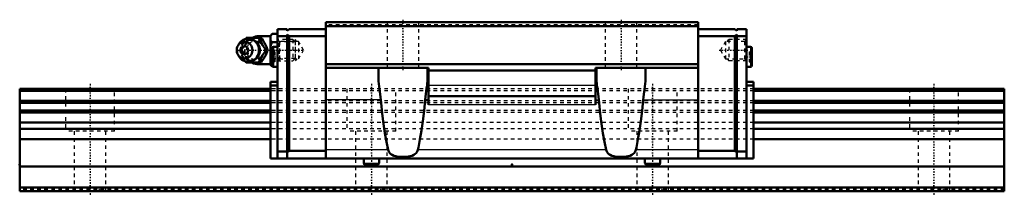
# Model space of a CAD drawing. Header units: millimetres. Extents: x -20 to 260, y -1 to 49.
import ezdxf

# ---------------------------------------------------------------- set-up
doc = ezdxf.new("R2010")
doc.units = ezdxf.units.MM
doc.linetypes.add('Center', pattern=[1.5, 0.45, -0.5, 0.05, -0.5])
doc.linetypes.add('Dashed', pattern=[2, 1, -1])
for name, color, linetype, lineweight in [('2d ConnectionPoints', 7, 'Continuous', 50), ('AM_0', 7, 'Continuous', 50), ('AM_4', 3, 'Continuous', 25), ('AM_5', 3, 'Continuous', 25), ('AM_7', 7, 'Center', 25), ('AM_9', 6, 'Dashed', 25)]:
    doc.layers.add(name, color=color, linetype=linetype, lineweight=lineweight)

# ---------------------------------------------------------------- blocks, each defined once
blk = doc.blocks.new('1_6kilf4bzlj6bh4dbhcqy1oipc________0_in_HSR35M1LB1SS280LG200BM6F713000_0')
at = {"layer": 'AM_0'}
for p, q in [((44.21, 43.18), (44.45, 43.5)), ((44.45, 43.5), (48.63, 43.5)), ((51.3, 44), (48, 44)), ((51.8, 44.62), (51.3, 44.12)), ((51.3, 44.12), (51.3, 35.88)), ((51.8, 44.62), (53.3, 44.62)), ((51.8, 42.31), (53.3, 42.31)), ((42.5, 41.96), (42.14, 41.44)), ((50.07, 40), (50.51, 40)), ((42.14, 38.56), (42.5, 38.04)), ((44.45, 36.5), (44.22, 36.81)), ((44.45, 36.5), (48.63, 36.5)), ((51.8, 37.69), (51.8, 37.69)), ((48, 36), (51.3, 36)), ((51.3, 35.88), (51.8, 35.38)), ((51.8, 35.38), (51.89, 35.38))]:
    blk.add_line(p, q, dxfattribs=at)
for points in [[(48.2, 43.5), (48.38, 42.95), (48.6, 42.38), (48.78, 41.98), (49.01, 41.55), (49.25, 41.15), (49.52, 40.75), (49.8, 40.37), (50.07, 40)], [(50.51, 40), (50.38, 40.36), (50.25, 40.73), (50.08, 41.13), (49.89, 41.53), (49.58, 42.09), (49.23, 42.66), (48.93, 43.09), (48.63, 43.5)], [(51.8, 44.62), (51.51, 44.3), (51.3, 43.96)], [(51.3, 42.97), (51.36, 42.86), (51.55, 42.58), (51.8, 42.31)], [(51.8, 42.31), (51.51, 41.67), (51.3, 40.99)], [(50.07, 40), (49.67, 39.45), (49.27, 38.88), (49.02, 38.48), (48.8, 38.05), (48.61, 37.65), (48.45, 37.25), (48.32, 36.87), (48.2, 36.5)], [(48.63, 36.5), (48.9, 36.86), (49.15, 37.23), (49.41, 37.63), (49.65, 38.03), (49.95, 38.59), (50.2, 39.16), (50.36, 39.59), (50.51, 40)], [(51.3, 39.01), (51.36, 38.8), (51.55, 38.24), (51.8, 37.69)], [(51.8, 37.69), (51.51, 37.37), (51.3, 37.03)], [(51.3, 36.04), (51.36, 35.94), (51.55, 35.65), (51.8, 35.38)]]:
    blk.add_lwpolyline(points, dxfattribs=at)
for centre, radius, start, end in [((44.96, 40), 3.3, 270, 90), ((48, 40), 4, 90, 118.4542), ((48, 40), 4, 241.5482, 270)]:
    blk.add_arc(centre, radius, start, end, dxfattribs=at)
for major_axis in [(0, 2.42), (0, -1.12)]:
    blk.add_ellipse((43.95, 40), major_axis=major_axis, ratio=0.927184, dxfattribs=at)
blk.add_ellipse((44.96, 40), major_axis=(0, 3.3), ratio=0.927184, start_param=2.207257, end_param=7.217521, dxfattribs=at)
at = {"layer": 'AM_4'}
for p, q in [((48, 44), (48, 43.52)), ((48, 36.48), (48, 36))]:
    blk.add_line(p, q, dxfattribs=at)
blk.add_ellipse((45.77, 40), major_axis=(0, 2.97), ratio=0.927184, start_param=3.499913, end_param=5.924864, dxfattribs=at)
at = {"layer": 'AM_5', "linetype": 'Dashed'}
for p, q in [((53.84, 37), (53.84, 43)), ((58.3, 42.39), (53.84, 42.39)), ((58.3, 37.61), (53.84, 37.61))]:
    blk.add_line(p, q, dxfattribs=at)
at = {"layer": 'AM_7'}
for p, q in [((44.96, 36.54), (44.96, 43.47)), ((48, 35.8), (48, 44.2)), ((41.49, 40), (61.09, 40))]:
    blk.add_line(p, q, dxfattribs=at)
at = {"layer": 'AM_9'}
for p, q in [((48, 43.52), (48, 36.48)), ((57.69, 43), (53.3, 43)), ((58.3, 42.39), (57.69, 43)), ((57.69, 43), (57.69, 37)), ((58.3, 42.39), (58.3, 37.61)), ((42.58, 40), (43.01, 40)), ((48.25, 40.02), (48.25, 39.95)), ((51.8, 37.69), (53.3, 37.69)), ((53.3, 37), (57.69, 37)), ((57.69, 37), (58.3, 37.61)), ((51.89, 35.38), (53.3, 35.38))]:
    blk.add_line(p, q, dxfattribs=at)
for points in [[(44.88, 43.5), (44.76, 43.14), (44.62, 42.77), (44.46, 42.37), (44.26, 41.97), (43.96, 41.41), (43.61, 40.84), (43.31, 40.41), (43.01, 40)], [(46.96, 37.52), (46.73, 37.38), (46.47, 37.27), (46.2, 37.18), (45.92, 37.13), (45.63, 37.12), (45.34, 37.13), (45.06, 37.18), (44.79, 37.27), (44.52, 37.39), (44.27, 37.54), (44.03, 37.72), (43.82, 37.92), (43.62, 38.16), (43.45, 38.41), (43.31, 38.68), (43.19, 38.97), (43.1, 39.26), (43.04, 39.57), (43.02, 39.88), (43.02, 40.2), (43.06, 40.51), (43.12, 40.81), (43.22, 41.11), (43.34, 41.39), (43.49, 41.65), (43.66, 41.9), (43.86, 42.12), (44.08, 42.32), (44.32, 42.49), (44.57, 42.63), (44.83, 42.75), (45.11, 42.83), (45.39, 42.87), (45.68, 42.88), (45.96, 42.86), (46.24, 42.8), (46.52, 42.71), (46.78, 42.59), (46.98, 42.47)], [(43.29, 41.76), (43.39, 41.95), (43.64, 42.35), (43.9, 42.75), (44.18, 43.13), (44.21, 43.18)], [(46.98, 42.47), (47.03, 42.44), (47.27, 42.25), (47.37, 42.15)], [(49.14, 41.36), (48.81, 41.68), (48.41, 41.99), (48, 42.25)], [(42.58, 40), (42.76, 40.55), (42.91, 40.95)], [(42.86, 39.18), (42.83, 39.25), (42.7, 39.63), (42.58, 40)], [(43.01, 40), (43.27, 39.64), (43.53, 39.27), (43.79, 38.87), (44.03, 38.47), (44.33, 37.91), (44.58, 37.34), (44.74, 36.91), (44.88, 36.5)], [(49.55, 39.25), (49.67, 39.6), (49.72, 39.95), (49.69, 40.3), (49.59, 40.64), (49.56, 40.73)], [(44.22, 36.81), (44.04, 37.05), (43.65, 37.62), (43.4, 38.03), (43.19, 38.42)], [(47.49, 37.98), (47.43, 37.91), (47.22, 37.71), (46.98, 37.53), (46.96, 37.52)], [(48, 37.75), (48.46, 38.04), (48.84, 38.35), (49.13, 38.64)]]:
    blk.add_lwpolyline(points, dxfattribs=at)
blk.add_arc((48, 40), 4, 118.4542, 241.5482, dxfattribs=at)
for centre, major_axis in [((45.5, 40), (0, -2.97)), ((46.98, 40), (0, -3.44))]:
    blk.add_ellipse(centre, major_axis=major_axis, ratio=0.927184, dxfattribs=at)
for centre, major_axis, start_param, end_param in [((45.77, 40), (0, 2.97), 5.924864, 7.06367), ((46.85, 40), (0, -2.57), 2.639469, 6.785309), ((44.96, 40), (0, 3.3), 0.934336, 2.207257), ((45.77, 40), (0, 2.97), 2.250412, 3.499913)]:
    blk.add_ellipse(centre, major_axis=major_axis, ratio=0.927184, start_param=start_param, end_param=end_param, dxfattribs=at)
blk = doc.blocks.new('2_HSR35M1LBSSB_M6F_Slider_0_in_HSR35M1LB1SS280LG200BM6F713000_0')
at = {"layer": 'AM_0'}
for p, q in [((172.9, 48), (67.1, 48)), ((67.1, 48), (67.1, 9.28)), ((172.9, 48), (172.9, 9.28)), ((56.1, 46), (53.3, 46)), ((53.3, 46), (53.3, 9.28)), ((56.1, 45.5), (56.6, 46)), ((56.1, 46), (56.1, 45.5)), ((67.1, 46), (56.6, 46)), ((172.9, 46.8), (67.1, 46.8)), ((172.9, 46), (183.4, 46)), ((183.9, 45.5), (183.4, 46)), ((183.9, 46), (186.7, 46)), ((183.9, 46), (183.9, 45.5)), ((186.7, 9.28), (186.7, 46)), ((56.1, 44), (53.3, 44)), ((56.1, 44.5), (56.1, 9.28)), ((56.6, 44), (56.1, 44.5)), ((56.6, 44), (56.6, 11.48)), ((67.1, 44), (56.6, 44)), ((172.9, 44), (183.4, 44)), ((183.4, 44), (183.9, 44.5)), ((183.4, 44), (183.4, 11.48)), ((183.9, 44.5), (183.9, 9.28)), ((183.9, 44), (186.7, 44)), ((51.8, 40.57), (51.8, 35.63)), ((53.3, 40.95), (52.17, 40.95)), ((187.82, 40.95), (186.7, 40.95)), ((188.2, 40.57), (188.2, 35.63)), ((52.17, 35.25), (53.3, 35.25)), ((172.9, 36), (67.1, 36)), ((96.25, 35), (67.1, 35)), ((82, 35), (82, 31.82)), ((96, 31.82), (96, 35)), ((96.25, 24.52), (96.25, 35)), ((143.75, 34.27), (96.25, 34.27)), ((143.75, 24.52), (143.75, 35)), ((143.75, 35), (172.9, 35)), ((144, 31.82), (144, 35)), ((158, 35), (158, 31.82)), ((186.7, 35.25), (187.82, 35.25)), ((51.3, 31), (51.3, 9.28)), ((51.3, 31), (53.3, 31)), ((188.7, 31), (186.7, 31)), ((188.7, 31), (188.7, 9.28)), ((51.3, 30), (53.3, 30)), ((188.7, 30), (186.7, 30)), ((143.75, 27), (96.25, 27)), ((53.3, 11.28), (56.1, 11.28)), ((56.1, 10.98), (56.6, 11.48)), ((67.1, 11.48), (56.6, 11.48)), ((172.9, 11.48), (183.4, 11.48)), ((183.9, 10.98), (183.4, 11.48)), ((186.7, 11.28), (183.9, 11.28)), ((51.3, 9.28), (188.7, 9.28)), ((77.82, 9.28), (77.82, 7.94)), ((82.18, 7.94), (82.18, 9.28)), ((157.82, 9.28), (157.82, 7.94)), ((162.18, 7.94), (162.18, 9.28)), ((78.25, 7.5), (81.75, 7.5)), ((158.25, 7.5), (161.75, 7.5))]:
    blk.add_line(p, q, dxfattribs=at)
for points in [[(82, 31.82), (82.03, 31.18), (82.09, 30.49), (82.2, 29.74), (82.32, 28.96), (82.43, 28.23), (82.54, 27.48), (82.64, 26.69), (82.73, 25.89)], [(95.27, 25.89), (95.36, 26.74), (95.47, 27.58), (95.6, 28.41), (95.72, 29.22), (95.83, 29.91), (95.91, 30.57), (95.98, 31.22), (96, 31.82)], [(144.73, 25.89), (144.64, 26.74), (144.53, 27.58), (144.4, 28.41), (144.28, 29.22), (144.17, 29.91), (144.09, 30.57), (144.02, 31.22), (144, 31.82)], [(158, 31.82), (157.97, 31.18), (157.91, 30.49), (157.8, 29.74), (157.68, 28.96), (157.57, 28.23), (157.46, 27.48), (157.36, 26.69), (157.27, 25.89)], [(84.76, 11.77), (84.29, 14.01), (83.85, 16.48), (83.46, 19.15), (83.11, 22.02), (82.8, 25.04), (82.73, 25.89)], [(95.27, 25.89), (94.98, 22.82), (94.64, 19.91), (94.26, 17.19), (93.83, 14.66), (93.37, 12.35), (93.24, 11.77)], [(146.76, 11.77), (146.29, 14.01), (145.85, 16.48), (145.46, 19.15), (145.11, 22.02), (144.8, 25.04), (144.73, 25.89)], [(157.27, 25.89), (156.98, 22.82), (156.64, 19.91), (156.26, 17.19), (155.83, 14.66), (155.37, 12.35), (155.24, 11.77)], [(93.24, 11.77), (93.13, 11.41), (92.96, 11.08), (92.74, 10.8), (92.49, 10.56), (92.06, 10.27), (91.57, 10.06), (91.08, 9.91), (90.55, 9.81), (90.02, 9.74), (89.16, 9.7), (88.31, 9.72), (87.65, 9.78), (87, 9.89), (86.39, 10.07), (85.95, 10.27), (85.55, 10.53), (85.27, 10.78), (85.04, 11.09), (84.87, 11.41), (84.76, 11.77)], [(155.24, 11.77), (155.13, 11.41), (154.96, 11.08), (154.74, 10.8), (154.49, 10.56), (154.06, 10.27), (153.57, 10.06), (153.08, 9.91), (152.55, 9.81), (152.02, 9.74), (151.16, 9.7), (150.31, 9.72), (149.65, 9.78), (149, 9.89), (148.39, 10.07), (147.95, 10.27), (147.55, 10.53), (147.27, 10.78), (147.04, 11.09), (146.87, 11.41), (146.76, 11.77)]]:
    blk.add_lwpolyline(points, dxfattribs=at)
for centre, radius, start, end in [((52.17, 40.57), 0.375, 90, 180), ((187.82, 40.57), 0.375, 0, 90), ((52.17, 35.63), 0.375, 180, 270), ((187.82, 35.63), 0.375, 270, 360), ((78.25, 7.94), 0.437, 180, 270), ((81.75, 7.94), 0.437, 270, 360), ((158.25, 7.94), 0.437, 180, 270), ((161.75, 7.94), 0.437, 270, 360)]:
    blk.add_arc(centre, radius, start, end, dxfattribs=at)
at = {"layer": 'AM_4'}
for p, q in [((52.17, 40.95), (52.17, 35.25)), ((187.82, 40.95), (187.82, 35.25)), ((143.75, 30), (96.25, 30)), ((82.73, 25.89), (67.1, 25.89)), ((96.25, 25.89), (95.27, 25.89)), ((143.75, 25.89), (144.73, 25.89)), ((157.27, 25.89), (172.9, 25.89)), ((143.75, 24.52), (96.25, 24.52)), ((84.76, 11.77), (67.1, 11.77)), ((146.76, 11.77), (93.24, 11.77)), ((172.9, 11.77), (155.24, 11.77)), ((77.82, 7.94), (82.18, 7.94)), ((157.82, 7.94), (162.18, 7.94))]:
    blk.add_line(p, q, dxfattribs=at)
at = {"layer": 'AM_5', "linetype": 'Dashed'}
for p, q in [((58.8, 42.46), (58.3, 43)), ((58.3, 43), (58.3, 37)), ((181.2, 42.46), (181.7, 43)), ((186.7, 43), (181.7, 43)), ((181.7, 43), (181.7, 37)), ((58.8, 37.54), (58.3, 37)), ((181.2, 37.54), (181.7, 37)), ((186.7, 37), (181.7, 37))]:
    blk.add_line(p, q, dxfattribs=at)
at = {"layer": 'AM_7'}
for p, q in [((89, 48.65), (89, 34.35)), ((151, 48.65), (151, 34.35)), ((178.91, 40), (187.07, 40)), ((51.72, 38.1), (53.37, 38.1)), ((186.62, 38.1), (188.28, 38.1))]:
    blk.add_line(p, q, dxfattribs=at)
at = {"layer": 'AM_9'}
for p, q in [((84.5, 48), (84.5, 35)), ((93.5, 35), (93.5, 48)), ((146.5, 48), (146.5, 35)), ((155.5, 35), (155.5, 48)), ((172.9, 47.2), (67.1, 47.2)), ((53.84, 42.46), (53.3, 43)), ((59.3, 42.46), (53.84, 42.46)), ((53.84, 42.46), (53.84, 37.54)), ((60.72, 40), (59.3, 42.46)), ((59.3, 42.46), (59.3, 37.54)), ((180.7, 42.46), (179.28, 40)), ((186.16, 42.46), (180.7, 42.46)), ((180.7, 42.46), (180.7, 37.54)), ((186.7, 43), (186.16, 42.46)), ((186.16, 42.46), (186.16, 37.54)), ((52.55, 39.54), (51.8, 39.54)), ((52.55, 39.54), (52.55, 36.66)), ((59.3, 37.54), (60.72, 40)), ((179.28, 40), (180.7, 37.54)), ((187.45, 39.54), (188.2, 39.54)), ((187.45, 39.54), (187.45, 36.66)), ((52.55, 38.82), (51.8, 38.82)), ((52.55, 37.38), (51.8, 37.38)), ((52.55, 36.66), (51.8, 36.66)), ((53.3, 37), (53.84, 37.54)), ((53.84, 37.54), (59.3, 37.54)), ((180.7, 37.54), (186.16, 37.54)), ((186.16, 37.54), (186.7, 37)), ((187.45, 38.82), (188.2, 38.82)), ((187.45, 37.38), (188.2, 37.38)), ((187.45, 36.66), (188.2, 36.66)), ((188.7, 29), (51.3, 29)), ((188.7, 28.47), (51.3, 28.47)), ((188.7, 25.64), (51.3, 25.64)), ((188.7, 25.11), (51.3, 25.11)), ((188.7, 22.88), (51.3, 22.88)), ((188.7, 22.36), (51.3, 22.36)), ((188.7, 19.52), (51.3, 19.52)), ((188.7, 17.68), (51.3, 17.68)), ((188.7, 14.75), (51.3, 14.75))]:
    blk.add_line(p, q, dxfattribs=at)
blk = doc.blocks.new('3_HSR35M1LB128020_Rail_0_in_HSR35M1LB1SS280LG200BM6F713000_0')
at = {"layer": 'AM_0'}
for p, q in [((51.3, 29), (-20, 29)), ((-20, 29), (-20, 0)), ((51.3, 28.47), (-20, 28.47)), ((260, 29), (188.7, 29)), ((260, 28.47), (188.7, 28.47)), ((260, 29), (260, 0)), ((51.3, 25.64), (-20, 25.64)), ((260, 25.64), (188.7, 25.64)), ((51.3, 25.11), (-20, 25.11)), ((51.3, 22.88), (-20, 22.88)), ((260, 25.11), (188.7, 25.11)), ((260, 22.88), (188.7, 22.88)), ((51.3, 22.36), (-20, 22.36)), ((260, 22.36), (188.7, 22.36)), ((51.3, 19.52), (-20, 19.52)), ((51.3, 17.68), (-20, 17.68)), ((260, 19.52), (188.7, 19.52)), ((260, 17.68), (188.7, 17.68)), ((51.3, 14.75), (-20, 14.75)), ((260, 14.75), (188.7, 14.75)), ((260, 7), (-20, 7)), ((260, 1), (-20, 1)), ((260, 0), (-20, 0))]:
    blk.add_line(p, q, dxfattribs=at)
at = {"layer": 'AM_7'}
for p, q in [((0, 30.45), (0, -1.45)), ((80, 30.45), (80, -1.45)), ((160, 30.45), (160, -1.45)), ((240, 30.45), (240, -1.45))]:
    blk.add_line(p, q, dxfattribs=at)
at = {"layer": 'AM_9'}
for p, q in [((-7, 29), (-7, 17)), ((7, 17), (7, 29)), ((188.7, 29), (51.3, 29)), ((188.7, 28.47), (51.3, 28.47)), ((73, 29), (73, 17)), ((87, 17), (87, 29)), ((153, 29), (153, 17)), ((167, 17), (167, 29)), ((233, 29), (233, 17)), ((247, 17), (247, 29)), ((188.7, 25.64), (51.3, 25.64)), ((188.7, 25.11), (51.3, 25.11)), ((188.7, 22.88), (51.3, 22.88)), ((188.7, 22.36), (51.3, 22.36)), ((7, 17), (-7, 17)), ((-4.5, 17), (-4.5, 0)), ((4.5, 0), (4.5, 17)), ((188.7, 19.52), (51.3, 19.52)), ((188.7, 17.68), (51.3, 17.68)), ((87, 17), (73, 17)), ((75.5, 17), (75.5, 0)), ((84.5, 0), (84.5, 17)), ((167, 17), (153, 17)), ((155.5, 17), (155.5, 0)), ((164.5, 0), (164.5, 17)), ((247, 17), (233, 17)), ((235.5, 17), (235.5, 0)), ((244.5, 0), (244.5, 17)), ((188.7, 14.75), (51.3, 14.75)), ((260, 0.5), (-20, 0.5))]:
    blk.add_line(p, q, dxfattribs=at)
for points in [[(-2.49, 0.5), (-2.8, 0.27), (-3.1, 0.01), (-3.11, 0)], [(3.11, 0), (2.82, 0.26), (2.5, 0.49), (2.49, 0.5)], [(77.51, 0.5), (77.2, 0.27), (76.9, 0.01), (76.89, 0)], [(83.11, 0), (82.82, 0.26), (82.5, 0.49), (82.49, 0.5)], [(157.51, 0.5), (157.2, 0.27), (156.9, 0.01), (156.89, 0)], [(163.11, 0), (162.82, 0.26), (162.5, 0.49), (162.49, 0.5)], [(237.51, 0.5), (237.2, 0.27), (236.9, 0.01), (236.89, 0)], [(243.11, 0), (242.82, 0.26), (242.5, 0.49), (242.49, 0.5)]]:
    blk.add_lwpolyline(points, dxfattribs=at)

msp = doc.modelspace()

# ---------------------------------------------------------------- linework, layer by layer
at = {"layer": '2d ConnectionPoints'}
for p in [(53.3, 40), (186.7, 40), (-20, 7.5), (120, 7.5), (0, 0), (0, 0)]:
    msp.add_point(p, dxfattribs=at)

# ---------------------------------------------------------------- block references
for name in ['2_HSR35M1LBSSB_M6F_Slider_0_in_HSR35M1LB1SS280LG200BM6F713000_0', '1_6kilf4bzlj6bh4dbhcqy1oipc________0_in_HSR35M1LB1SS280LG200BM6F713000_0', '3_HSR35M1LB128020_Rail_0_in_HSR35M1LB1SS280LG200BM6F713000_0']:
    msp.add_blockref(name, (0, 0))

doc.saveas('drawing.dxf')
